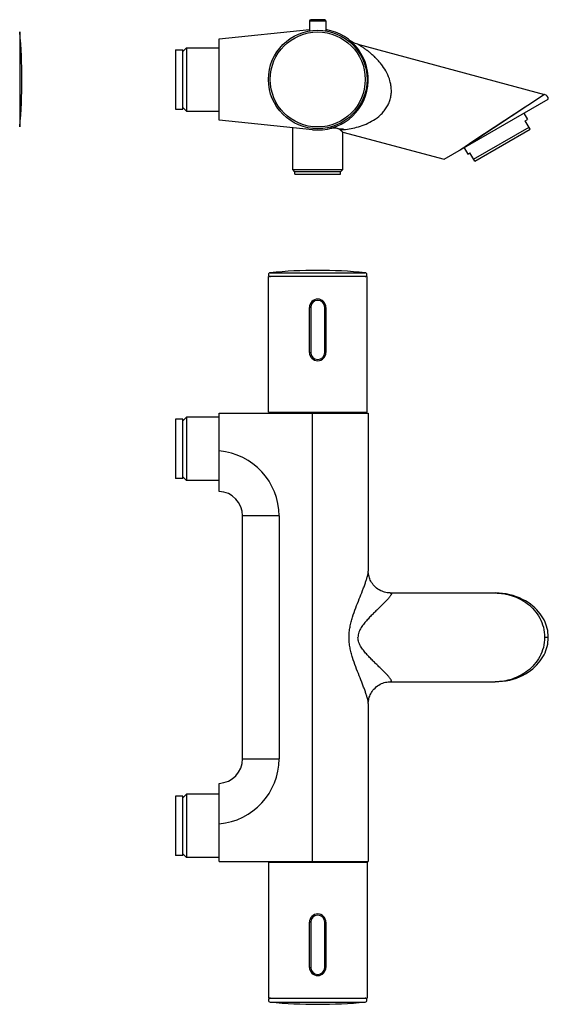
# Model space of a CAD drawing. Header units: millimetres. Extents: x 24 to 535, y -20 to 380.
# Tile 3 of 3: x 321 to 535, y -20 to 380. Entities that reach past the tile are written whole.
import ezdxf

# ---------------------------------------------------------------- set-up
doc = ezdxf.new("R2010")
doc.units = ezdxf.units.MM
doc.header["$LTSCALE"] = 32.67
doc.layers.get('0').update_dxf_attribs({"linetype": 'CONTINUOUS'})

msp = doc.modelspace()

# ---------------------------------------------------------------- linework, layer by layer
at = {"color": 7, "linetype": 'CONTINUOUS'}
for p, q in [((444.58, 379.86), (438.88, 379.86)), ((401.73, 372.12), (438.38, 375.88)), ((438.38, 379.36), (438.38, 375.33)), ((445.08, 379.36), (445.08, 375.33)), ((401.73, 339.1), (401.73, 372.12)), ((384.03, 367.61), (384.03, 343.61)), ((384.03, 367.61), (387.03, 367.61)), ((387.03, 366.96), (388.53, 368.46)), ((387.03, 343.61), (387.03, 367.61)), ((388.53, 368.46), (388.53, 342.76)), ((388.53, 368.46), (401.73, 368.46)), ((458.07, 369.87), (533.82, 349.57)), ((493.03, 323.23), (535.31, 347.64)), ((384.03, 343.61), (387.03, 343.61)), ((387.03, 344.26), (388.53, 342.76)), ((388.53, 342.76), (401.73, 342.76)), ((525.38, 341.91), (526.85, 339.35)), ((439.64, 335.22), (401.73, 339.1)), ((431.58, 319.01), (431.58, 336.04)), ((504.97, 323.26), (527.48, 336.26)), ((525.98, 338.85), (526.85, 339.35)), ((527.98, 335.39), (525.98, 338.85)), ((451.88, 334.26), (493.03, 323.23)), ((451.88, 319.01), (451.88, 334.26)), ((505.47, 322.39), (527.98, 335.39)), ((501.13, 327.91), (502.6, 325.35)), ((502.6, 325.35), (503.47, 325.85)), ((505.47, 322.39), (503.47, 325.85)), ((432.48, 318.11), (431.58, 319.01)), ((431.58, 319.01), (451.88, 319.01)), ((432.48, 317.11), (432.48, 318.11)), ((450.98, 318.11), (432.48, 318.11)), ((432.48, 317.11), (450.98, 317.11)), ((450.98, 318.11), (451.88, 319.01)), ((450.98, 317.11), (450.98, 318.11)), ((421.73, 220.62), (421.73, 275.62)), ((461.73, 275.62), (421.73, 275.62)), ((461.73, 220.62), (461.73, 275.62)), ((438.38, 244.82), (438.38, 263.12)), ((445.08, 263.12), (445.08, 244.82)), ((401.73, 188.45), (401.73, 220.22)), ((401.73, 220.22), (462.23, 220.22)), ((421.73, 220.62), (461.73, 220.62)), ((462.23, 220.22), (462.23, 156.08)), ((384.03, 217.72), (384.03, 193.72)), ((387.03, 217.72), (384.03, 217.72)), ((388.53, 218.57), (387.03, 217.07)), ((387.03, 193.72), (387.03, 217.72)), ((388.53, 218.57), (388.53, 192.87)), ((401.73, 218.57), (388.53, 218.57)), ((387.03, 193.72), (384.03, 193.72)), ((388.53, 192.87), (387.03, 194.37)), ((401.73, 192.87), (388.53, 192.87)), ((408.33, 185.51), (408.33, 185.47)), ((408.33, 185.47), (408.36, 185.47)), ((411.23, 79.97), (411.23, 178.47)), ((471.17, 147.22), (471.19, 147.22)), ((471.19, 147.22), (513.71, 147.22)), ((471.19, 111.22), (513.71, 111.22)), ((462.23, 102.35), (462.23, 38.22)), ((401.73, 38.22), (401.73, 69.98)), ((384.03, 64.72), (384.03, 40.72)), ((387.03, 64.72), (384.03, 64.72)), ((388.53, 65.57), (387.03, 64.07)), ((387.03, 40.72), (387.03, 64.72)), ((388.53, 65.57), (388.53, 39.87)), ((401.73, 65.57), (388.53, 65.57)), ((387.03, 40.72), (384.03, 40.72)), ((388.53, 39.87), (387.03, 41.37)), ((401.73, 39.87), (388.53, 39.87)), ((401.73, 38.22), (462.23, 38.22)), ((461.73, 37.82), (421.73, 37.82)), ((421.73, 37.82), (421.73, -17.18)), ((461.73, 37.82), (461.73, -17.18)), ((438.38, -4.68), (438.38, 13.62)), ((445.08, 13.62), (445.08, -4.68)), ((421.73, -17.18), (461.73, -17.18))]:
    msp.add_line(p, q, dxfattribs=at)
at = {"color": 9, "linetype": 'CONTINUOUS'}
for p, q in [((438.38, 379.36), (445.08, 379.36)), ((320.78, 374.89), (320.78, 336.33)), ((533.82, 349.57), (499.52, 326.98)), ((533.82, 349.57), (533.8, 349.55)), ((525.86, 344.32), (505.07, 330.64)), ((450.36, 335.61), (451.88, 335.61)), ((505.07, 330.64), (501.51, 328.29)), ((500.48, 327.61), (499.52, 326.98)), ((422.44, 277.2), (461.01, 277.2)), ((438.88, 263.12), (438.38, 263.12)), ((438.88, 263.12), (438.88, 244.82)), ((444.58, 244.82), (444.58, 263.12)), ((445.08, 263.12), (444.58, 263.12)), ((438.38, 244.82), (438.88, 244.82)), ((444.58, 244.82), (445.08, 244.82)), ((439.64, 38.22), (439.64, 220.22)), ((426.04, 178.47), (411.23, 178.47)), ((426.04, 178.47), (426.04, 79.97)), ((535.31, 129.22), (533.82, 129.22)), ((513.74, 111.22), (513.71, 111.22)), ((411.23, 79.97), (426.04, 79.97)), ((438.88, 13.62), (438.38, 13.62)), ((438.88, 13.62), (438.88, -4.68)), ((445.08, 13.62), (444.58, 13.62)), ((444.58, -4.68), (444.58, 13.62)), ((438.38, -4.68), (438.88, -4.68)), ((444.58, -4.68), (445.08, -4.68)), ((422.44, -18.76), (461.01, -18.76))]:
    msp.add_line(p, q, dxfattribs=at)
at = {"color": 7, "linetype": 'CONTINUOUS'}
for points in [[(458.07, 369.87), (457.98, 369.89), (457.43, 370.06), (456.9, 370.26), (456.38, 370.49), (455.88, 370.74), (455.38, 371.03), (454.91, 371.34), (454.54, 371.61)], [(471.17, 147.22), (470.75, 147.23), (470.32, 147.26), (469.86, 147.32), (469.38, 147.41), (468.88, 147.54), (468.36, 147.7), (467.83, 147.9), (467.28, 148.15), (466.73, 148.45), (466.17, 148.8), (465.64, 149.2), (465.13, 149.63), (464.67, 150.09), (464.27, 150.55), (463.91, 151.02), (463.59, 151.49), (463.31, 151.97), (463.06, 152.45), (462.86, 152.93), (462.68, 153.4), (462.54, 153.87), (462.42, 154.32), (462.34, 154.75), (462.28, 155.17), (462.24, 155.55), (462.23, 155.91), (462.23, 156.08)], [(535.27, 130.27), (535.18, 131.13), (535.05, 131.99), (534.86, 132.86), (534.62, 133.72), (534.33, 134.58), (533.98, 135.43), (533.58, 136.28), (533.12, 137.13), (532.6, 137.96), (532.01, 138.79), (531.36, 139.6), (530.65, 140.4), (529.86, 141.18), (529.01, 141.94), (528.08, 142.67), (527.08, 143.36), (526.01, 144.02), (524.87, 144.64), (523.66, 145.2), (522.39, 145.7), (521.05, 146.15), (519.67, 146.52), (518.24, 146.82), (516.78, 147.03), (515.3, 147.17), (513.71, 147.22)], [(513.71, 111.22), (515.28, 111.26), (516.77, 111.4), (518.23, 111.61), (519.66, 111.91), (521.04, 112.28), (522.37, 112.72), (523.65, 113.23), (524.86, 113.79), (526, 114.41), (527.07, 115.06), (528.07, 115.76), (529, 116.49), (529.85, 117.25), (530.64, 118.03), (531.36, 118.82), (532.01, 119.64), (532.59, 120.46), (533.11, 121.3), (533.58, 122.14), (533.98, 122.99), (534.33, 123.85), (534.62, 124.71), (534.86, 125.57), (535.05, 126.44), (535.18, 127.3), (535.27, 128.16)], [(462.23, 102.35), (462.23, 102.5), (462.24, 102.85), (462.28, 103.23), (462.33, 103.63), (462.41, 104.05), (462.52, 104.5), (462.65, 104.95), (462.82, 105.42), (463.02, 105.89), (463.25, 106.36), (463.52, 106.83), (463.82, 107.29), (464.16, 107.76), (464.55, 108.21), (464.98, 108.66), (465.46, 109.08), (465.97, 109.49), (466.51, 109.85), (467.07, 110.17), (467.63, 110.45), (468.2, 110.68), (468.75, 110.86), (469.3, 111), (469.82, 111.1), (470.31, 111.17), (470.77, 111.21), (471.19, 111.22)]]:
    msp.add_lwpolyline(points, dxfattribs=at)
msp.add_circle((441.73, 355.61), 20, dxfattribs=at)
at = {"color": 9, "linetype": 'CONTINUOUS'}
msp.add_circle((441.73, 355.61), 19.28, dxfattribs=at)
at = {"color": 7, "linetype": 'CONTINUOUS'}
for centre, radius, start, end in [((438.88, 379.36), 0.5, 90, 180), ((444.58, 379.36), 0.5, 0, 90), ((441.73, 355.61), 20.5, 264.1521, 80.5924), ((118.85, 355.61), 202.85, 354.5453, 5.4547), ((533.31, 347.64), 2, 0.0804, 75), ((422.52, 276.41), 0.792, 95.4547, 270), ((441.73, 75.27), 202.85, 84.5453, 95.4547), ((460.93, 276.41), 0.792, 270, 84.5453), ((441.73, 263.12), 3.35, 0, 180), ((441.73, 244.82), 3.35, 180, 360), ((401.23, 178.47), 10, 0, 87.134), ((520.22, 129.22), 15.08, 355.9984, 3.999), ((401.23, 79.97), 10, 272.866, 360), ((441.73, 13.62), 3.35, 0, 180), ((441.73, -4.68), 3.35, 180, 360), ((422.52, -17.98), 0.792, 90, 264.5453), ((441.73, 183.17), 202.85, 264.5453, 275.4547), ((460.93, -17.98), 0.792, 275.4547, 90)]:
    msp.add_arc(centre, radius, start, end, dxfattribs=at)
at = {"color": 9, "linetype": 'CONTINUOUS'}
for centre, radius, start, end in [((448.52, 372.97), 37.87, 273.4211, 275.7134), ((449.69, 332.45), 3.85, 47.4799, 55.2676), ((441.73, 263.12), 2.85, 0, 180), ((441.73, 244.82), 2.85, 180, 360), ((399.54, 178.47), 26.5, 0.0001, 85.2787), ((399.54, 79.97), 26.5, 274.7213, 359.9999), ((441.73, 13.62), 2.85, 0, 180), ((441.73, -4.68), 2.85, 180, 360)]:
    msp.add_arc(centre, radius, start, end, dxfattribs=at)
for points, knots in [([(452.29, 335.28), (454.3, 335.49), (457.39, 336.05), (461.4, 337.46), (464.44, 339.02), (466.79, 340.78), (468.47, 342.53), (469.59, 344.03), (470.51, 345.7), (471.18, 347.51), (471.57, 349.4), (471.66, 351.31), (471.49, 353.19), (470.97, 355.56), (469.86, 358.3), (468.33, 360.75), (466.96, 362.51), (465.88, 363.73), (464.76, 364.86), (463.61, 365.91), (462.45, 366.87), (461.48, 367.61), (460.72, 368.16), (460.18, 368.53), (459.66, 368.88), (459.25, 369.14), (458.94, 369.34), (458.74, 369.46), (458.55, 369.58), (458.39, 369.67), (458.26, 369.75), (458.17, 369.81), (458.12, 369.84), (458.09, 369.85), (458.07, 369.86), (458.07, 369.87), (458.07, 369.87)], [0, 0, 0, 0, 0.117582, 0.181006, 0.246867, 0.315442, 0.350934, 0.387218, 0.424188, 0.461587, 0.499029, 0.536115, 0.572556, 0.608216, 0.677098, 0.743225, 0.775377, 0.806922, 0.837831, 0.868023, 0.897335, 0.925461, 0.938915, 0.951813, 0.963987, 0.975177, 0.980291, 0.985, 0.989235, 0.992901, 0.995903, 0.998144, 0.998948, 0.999529, 0.999881, 1, 1, 1, 1]), ([(446.95, 335.79), (447.27, 335.87), (447.9, 336), (448.81, 336.03), (449.64, 335.91), (450.13, 335.72), (450.36, 335.61)], [0, 0, 0, 0, 0.285267, 0.546784, 0.784126, 1, 1, 1, 1]), ([(462.23, 102.35), (462.23, 102.5), (462.21, 102.82), (462.11, 103.52), (461.89, 104.5), (461.52, 105.78), (461.05, 107.19), (460.51, 108.7), (459.68, 110.86), (458.55, 113.7), (457.15, 117.26), (456.04, 120.37), (455.29, 122.98), (454.83, 125.02), (454.52, 127.1), (454.41, 129.22), (454.52, 131.33), (454.83, 133.42), (455.29, 135.45), (456.04, 138.06), (457.15, 141.18), (458.55, 144.74), (459.68, 147.58), (460.51, 149.74), (461.05, 151.24), (461.52, 152.65), (461.89, 153.93), (462.11, 154.92), (462.21, 155.62), (462.23, 155.93), (462.23, 156.08)], [0, 0, 0, 0, 0.007894, 0.016852, 0.03762, 0.061595, 0.088133, 0.116732, 0.147007, 0.211456, 0.279841, 0.351178, 0.387759, 0.424839, 0.462309, 0.5, 0.537691, 0.575162, 0.612242, 0.648823, 0.720161, 0.788544, 0.852992, 0.883267, 0.911867, 0.938407, 0.962381, 0.983145, 0.992104, 1, 1, 1, 1]), ([(471.19, 147.22), (471.23, 147.22), (471.31, 147.21), (471.44, 147.18), (471.55, 147.12), (471.61, 147.02), (471.62, 146.93), (471.62, 146.82), (471.58, 146.66), (471.47, 146.43), (471.29, 146.12), (471.04, 145.77), (470.73, 145.39), (470.38, 144.97), (469.82, 144.35), (469.04, 143.53), (468, 142.5), (466.86, 141.39), (465.66, 140.22), (464.39, 138.99), (463.1, 137.69), (461.8, 136.31), (460.52, 134.82), (459.54, 133.47), (458.86, 132.29), (458.43, 131.32), (458.14, 130.29), (458.06, 129.58), (458.07, 129.22)], [0, 0, 0, 0, 0.005538, 0.010204, 0.017628, 0.021096, 0.024851, 0.029152, 0.034151, 0.046467, 0.061934, 0.080377, 0.101533, 0.125129, 0.150895, 0.208034, 0.27136, 0.339664, 0.412061, 0.487892, 0.566685, 0.648126, 0.732057, 0.818525, 0.86283, 0.907909, 0.953705, 1, 1, 1, 1]), ([(513.71, 147.22), (514.87, 147.22), (517.19, 147.04), (520.62, 146.22), (523.91, 144.85), (526.99, 142.88), (529.74, 140.29), (531.98, 137.08), (533.47, 133.32), (533.82, 130.59), (533.82, 129.22)], [0, 0, 0, 0, 0.11599, 0.232824, 0.351401, 0.472707, 0.597788, 0.727547, 0.862126, 1, 1, 1, 1]), ([(471.19, 111.22), (471.23, 111.22), (471.31, 111.22), (471.44, 111.25), (471.55, 111.31), (471.61, 111.42), (471.62, 111.51), (471.62, 111.61), (471.58, 111.77), (471.47, 112.01), (471.29, 112.31), (471.04, 112.66), (470.73, 113.05), (470.38, 113.46), (469.82, 114.08), (469.04, 114.9), (468, 115.93), (466.86, 117.04), (465.66, 118.21), (464.39, 119.45), (463.1, 120.75), (461.8, 122.13), (460.52, 123.61), (459.54, 124.96), (458.86, 126.15), (458.43, 127.11), (458.14, 128.14), (458.07, 128.86), (458.07, 129.22)], [0, 0, 0, 0, 0.005538, 0.010205, 0.017634, 0.021102, 0.024856, 0.029158, 0.034157, 0.046473, 0.06194, 0.080384, 0.101539, 0.125136, 0.150902, 0.208039, 0.271363, 0.339668, 0.412065, 0.487896, 0.566688, 0.648127, 0.732058, 0.818525, 0.86283, 0.907904, 0.953706, 1, 1, 1, 1]), ([(533.82, 129.22), (533.82, 127.84), (533.47, 125.12), (531.98, 121.36), (529.75, 118.15), (527.01, 115.56), (523.93, 113.6), (520.64, 112.22), (517.22, 111.4), (514.9, 111.22), (513.74, 111.22)], [0, 0, 0, 0, 0.137865, 0.272441, 0.402203, 0.52729, 0.648602, 0.767182, 0.884016, 1, 1, 1, 1])]:
    msp.add_open_spline(points, degree=3, knots=knots, dxfattribs=at)
at = {"color": 7, "linetype": 'CONTINUOUS'}
for points, knots in [([(450.78, 335.16), (450.57, 335.34), (450.06, 335.65), (449.15, 335.93), (448.08, 335.99), (447.34, 335.88), (446.95, 335.79)], [0, 0, 0, 0, 0.207379, 0.439722, 0.703287, 1, 1, 1, 1]), ([(451.88, 334.26), (451.88, 334.25), (451.85, 334.28), (451.83, 334.29), (451.78, 334.34), (451.7, 334.4), (451.58, 334.51), (451.42, 334.64), (451.15, 334.86), (450.94, 335.04), (450.78, 335.16)], [0, 0, 0, 0, 0.016819, 0.037799, 0.067043, 0.149867, 0.264071, 0.408062, 0.580039, 1, 1, 1, 1])]:
    msp.add_open_spline(points, degree=3, knots=knots, dxfattribs=at)

doc.saveas('drawing.dxf')
